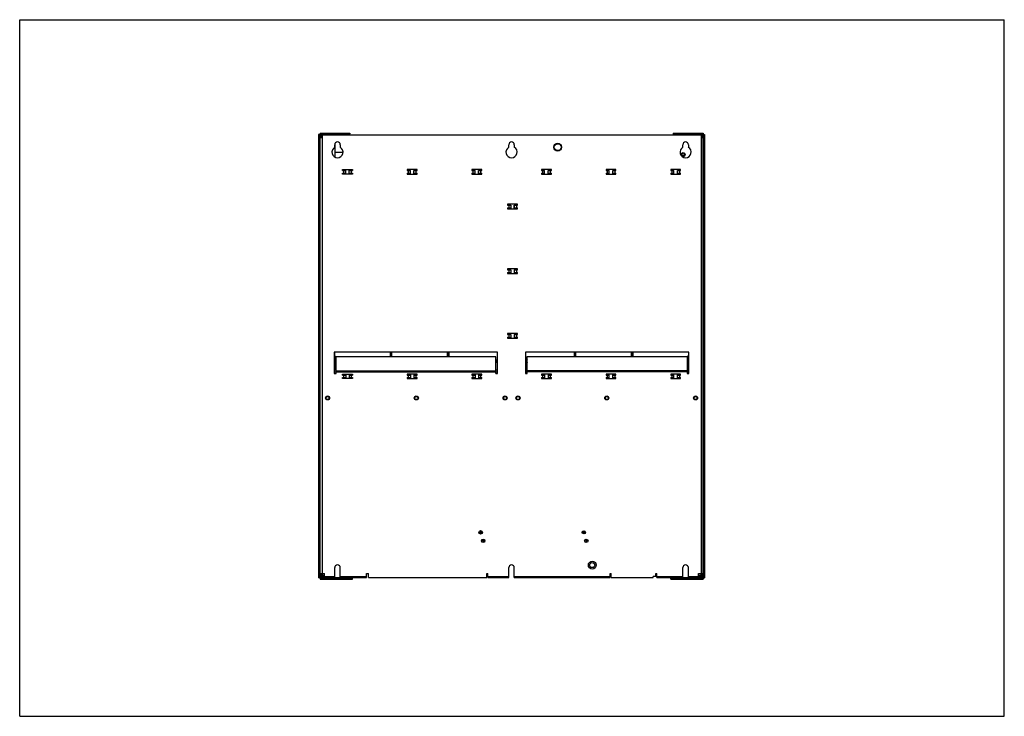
# Model space of a CAD drawing. Header units: millimetres. Extents: x 0 to 1980, y 0 to 1400.
import ezdxf

# ---------------------------------------------------------------- set-up
doc = ezdxf.new("R2010")
doc.units = ezdxf.units.MM
doc.header["$LTSCALE"] = 108.9
doc.layers.get('0').update_dxf_attribs({"linetype": 'CONTINUOUS'})
for name, color, linetype in [('002_AXIS', 7, 'CONTINUOUS'), ('3_ALL_AXES', 7, 'CONTINUOUS'), ('AXE', 7, 'CONTINUOUS')]:
    doc.layers.add(name, color=color, linetype=linetype)

msp = doc.modelspace()

# ---------------------------------------------------------------- linework, layer by layer
at = {"color": 7, "linetype": 'Continuous'}
for p, q in [((0, 0), (0, 1400)), ((0, 1400), (1980, 1400)), ((1980, 0), (1980, 1400)), ((601.1, 1169.1), (601.1, 278.6)), ((602.6, 1169.1), (601.1, 1169.1)), ((604.1, 1172.1), (604.1, 1170.6)), ((604.1, 1172.1), (664.1, 1172.1)), ((606.1, 1168.8), (1372.1, 1168.8)), ((608.1, 1168.8), (608.1, 1162.8)), ((661.1, 1172.1), (661.1, 1170.6)), ((664.1, 1172.1), (664.1, 1170.6)), ((1314.1, 1172.1), (1314.1, 1170.6)), ((1314.1, 1172.1), (1374.1, 1172.1)), ((1317.1, 1172.1), (1317.1, 1170.6)), ((1370.1, 1168.8), (1370.1, 1162.8)), ((1374.1, 1172.1), (1374.1, 1170.6)), ((1375.6, 1169.1), (1377.1, 1169.1)), ((1377.1, 1169.1), (1377.1, 278.6)), ((604.1, 282.8), (604.1, 1166.8)), ((608.1, 1162.8), (604.1, 1162.8)), ((606.1, 1163.8), (608.1, 1163.8)), ((633.6, 1143.6), (633.6, 1148.8)), ((634.4, 1123.7), (634.4, 1151.5)), ((644.6, 1148.8), (644.6, 1143.6)), ((983.6, 1143.6), (983.6, 1148.8)), ((994.6, 1148.8), (994.6, 1143.6)), ((1333.6, 1143.6), (1333.6, 1148.8)), ((1344.6, 1148.8), (1344.6, 1143.6)), ((1370.1, 1163.8), (1372.1, 1163.8)), ((1374.1, 1162.8), (1370.1, 1162.8)), ((1374.1, 282.8), (1374.1, 1166.8)), ((634.4, 1133.8), (650.4, 1133.8)), ((649.1, 1096.8), (649.1, 1098.8)), ((649.1, 1098.8), (669.1, 1098.8)), ((649.1, 1096.8), (655.6, 1096.8)), ((649.1, 1089.8), (649.1, 1091.8)), ((649.1, 1091.8), (655.6, 1091.8)), ((669.1, 1089.8), (649.1, 1089.8)), ((651.4, 1096.8), (651.4, 1091.8)), ((662.6, 1096.8), (669.1, 1096.8)), ((662.6, 1091.8), (669.1, 1091.8)), ((666.8, 1096.8), (666.8, 1091.8)), ((669.1, 1098.8), (669.1, 1096.8)), ((669.1, 1091.8), (669.1, 1089.8)), ((779.1, 1098.8), (779.1, 1096.8)), ((799.1, 1098.8), (779.1, 1098.8)), ((779.1, 1096.8), (785.6, 1096.8)), ((779.1, 1091.8), (779.1, 1089.8)), ((779.1, 1091.8), (785.6, 1091.8)), ((779.1, 1089.8), (799.1, 1089.8)), ((781.4, 1096.8), (781.4, 1091.8)), ((792.6, 1096.8), (799.1, 1096.8)), ((792.6, 1091.8), (799.1, 1091.8)), ((796.8, 1096.8), (796.8, 1091.8)), ((799.1, 1096.8), (799.1, 1098.8)), ((799.1, 1089.8), (799.1, 1091.8)), ((909.1, 1098.8), (909.1, 1096.8)), ((929.1, 1098.8), (909.1, 1098.8)), ((909.1, 1096.8), (915.6, 1096.8)), ((909.1, 1091.8), (909.1, 1089.8)), ((909.1, 1091.8), (915.6, 1091.8)), ((909.1, 1089.8), (929.1, 1089.8)), ((911.4, 1096.8), (911.4, 1091.8)), ((922.6, 1096.8), (929.1, 1096.8)), ((922.6, 1091.8), (929.1, 1091.8)), ((926.8, 1096.8), (926.8, 1091.8)), ((929.1, 1096.8), (929.1, 1098.8)), ((929.1, 1089.8), (929.1, 1091.8)), ((1049.1, 1098.8), (1049.1, 1096.8)), ((1069.1, 1098.8), (1049.1, 1098.8)), ((1049.1, 1096.8), (1055.6, 1096.8)), ((1049.1, 1091.8), (1049.1, 1089.8)), ((1049.1, 1091.8), (1055.6, 1091.8)), ((1049.1, 1089.8), (1069.1, 1089.8)), ((1051.4, 1096.8), (1051.4, 1091.8)), ((1062.6, 1096.8), (1069.1, 1096.8)), ((1062.6, 1091.8), (1069.1, 1091.8)), ((1066.8, 1096.8), (1066.8, 1091.8)), ((1069.1, 1096.8), (1069.1, 1098.8)), ((1069.1, 1089.8), (1069.1, 1091.8)), ((1179.1, 1098.8), (1179.1, 1096.8)), ((1199.1, 1098.8), (1179.1, 1098.8)), ((1179.1, 1096.8), (1185.6, 1096.8)), ((1179.1, 1091.8), (1179.1, 1089.8)), ((1179.1, 1091.8), (1185.6, 1091.8)), ((1179.1, 1089.8), (1199.1, 1089.8)), ((1181.4, 1096.8), (1181.4, 1091.8)), ((1192.6, 1096.8), (1199.1, 1096.8)), ((1192.6, 1091.8), (1199.1, 1091.8)), ((1196.8, 1096.8), (1196.8, 1091.8)), ((1199.1, 1096.8), (1199.1, 1098.8)), ((1199.1, 1089.8), (1199.1, 1091.8)), ((1309.1, 1098.8), (1309.1, 1096.8)), ((1329.1, 1098.8), (1309.1, 1098.8)), ((1309.1, 1096.8), (1315.6, 1096.8)), ((1309.1, 1091.8), (1309.1, 1089.8)), ((1309.1, 1091.8), (1315.6, 1091.8)), ((1309.1, 1089.8), (1329.1, 1089.8)), ((1311.1, 1096.8), (1311.1, 1097.1)), ((1311.4, 1096.8), (1311.4, 1091.8)), ((1322.6, 1096.8), (1329.1, 1096.8)), ((1322.6, 1091.8), (1329.1, 1091.8)), ((1326.8, 1096.8), (1326.8, 1091.8)), ((1329.1, 1096.8), (1329.1, 1098.8)), ((1329.1, 1089.8), (1329.1, 1091.8)), ((981.1, 1029.2), (981.1, 1027.2)), ((1001.1, 1029.2), (981.1, 1029.2)), ((981.1, 1027.2), (987.4, 1027.2)), ((981.1, 1022.2), (981.1, 1020.2)), ((981.1, 1022.2), (987.4, 1022.2)), ((981.1, 1020.2), (1001.1, 1020.2)), ((983.4, 1027.2), (983.4, 1022.2)), ((994.4, 1027.2), (1001.1, 1027.2)), ((994.4, 1022.2), (1001.1, 1022.2)), ((994.6, 1027.2), (994.6, 1022.2)), ((997.7, 1027.2), (997.7, 1027.5)), ((997.7, 1020.2), (997.7, 1022.2)), ((998.8, 1027.2), (998.8, 1022.2)), ((1000.6, 1027.2), (1000.6, 1029.2)), ((1000.6, 1020.2), (1000.6, 1022.2)), ((1001.1, 1027.2), (1001.1, 1029.2)), ((1001.1, 1020.2), (1001.1, 1022.2)), ((981.1, 899.2), (981.1, 897.2)), ((1001.1, 899.2), (981.1, 899.2)), ((981.1, 897.2), (987.8, 897.2)), ((981.1, 892.2), (981.1, 890.2)), ((981.1, 892.2), (987.8, 892.2)), ((983.4, 897.2), (983.4, 892.2)), ((987.6, 897.2), (987.6, 892.2)), ((994.8, 897.2), (1001.1, 897.2)), ((994.8, 892.2), (1001.1, 892.2)), ((997.9, 897.5), (997.9, 897.2)), ((997.9, 892.2), (997.9, 890.2)), ((998.8, 897.2), (998.8, 892.2)), ((1000.6, 897.2), (1000.6, 899.2)), ((1000.6, 890.2), (1000.6, 892.2)), ((1001.1, 897.2), (1001.1, 899.2)), ((1001.1, 890.2), (1001.1, 892.2)), ((981.1, 890.2), (1001.1, 890.2)), ((981.1, 769.2), (981.1, 767.2)), ((1001.1, 769.2), (981.1, 769.2)), ((981.1, 767.2), (987.8, 767.2)), ((981.1, 762.2), (981.1, 760.2)), ((981.1, 762.2), (987.8, 762.2)), ((981.1, 760.2), (1001.1, 760.2)), ((983.4, 767.2), (983.4, 762.2)), ((987.6, 767.2), (987.6, 762.2)), ((994.8, 767.2), (1001.1, 767.2)), ((994.8, 762.2), (1001.1, 762.2)), ((997.9, 767.5), (997.9, 767.2)), ((997.9, 762.2), (997.9, 760.2)), ((998.8, 767.2), (998.8, 762.2)), ((1000.6, 767.2), (1000.6, 769.2)), ((1000.6, 760.2), (1000.6, 762.2)), ((1001.1, 767.2), (1001.1, 769.2)), ((1001.1, 760.2), (1001.1, 762.2)), ((632.6, 731.9), (632.6, 688.9)), ((961.1, 731.9), (632.6, 731.9)), ((632.9, 723.8), (632.6, 723.8)), ((632.9, 731.9), (632.9, 696.9)), ((633.1, 723.8), (635.1, 723.8)), ((633.1, 720.8), (635.1, 720.8)), ((635.1, 697.8), (635.1, 723.8)), ((636.1, 688.9), (636.1, 722.4)), ((957.6, 722.4), (636.1, 722.4)), ((745.4, 722.4), (745.4, 731.9)), ((745.6, 723.8), (745.4, 723.8)), ((745.6, 722.4), (745.6, 731.9)), ((747.6, 728.8), (745.6, 728.8)), ((747.6, 725.8), (745.6, 725.8)), ((747.6, 722.4), (747.6, 731.9)), ((747.9, 723.8), (747.6, 723.8)), ((747.9, 731.9), (747.9, 722.4)), ((860.4, 722.4), (860.4, 731.9)), ((860.6, 723.8), (860.4, 723.8)), ((860.6, 722.4), (860.6, 731.9)), ((862.6, 728.8), (860.6, 728.8)), ((862.6, 725.8), (860.6, 725.8)), ((862.6, 722.4), (862.6, 731.9)), ((862.9, 723.8), (862.6, 723.8)), ((862.9, 731.9), (862.9, 722.4)), ((957.6, 688.9), (957.6, 722.4)), ((961.1, 688.9), (961.1, 731.9)), ((1017.1, 731.9), (1017.1, 688.9)), ((1345.6, 731.9), (1017.1, 731.9)), ((1020.6, 723.1), (1342.1, 723.1)), ((1020.6, 688.9), (1020.6, 723.1)), ((1115.4, 723.1), (1115.4, 731.9)), ((1115.6, 723.8), (1115.4, 723.8)), ((1115.6, 723.1), (1115.6, 731.9)), ((1117.6, 728.8), (1115.6, 728.8)), ((1117.6, 725.8), (1115.6, 725.8)), ((1117.6, 723.1), (1117.6, 731.9)), ((1117.9, 723.8), (1117.6, 723.8)), ((1117.9, 731.9), (1117.9, 723.1)), ((1230.4, 723.1), (1230.4, 731.9)), ((1230.6, 723.8), (1230.4, 723.8)), ((1230.6, 723.1), (1230.6, 731.9)), ((1232.6, 728.8), (1230.6, 728.8)), ((1232.6, 725.8), (1230.6, 725.8)), ((1232.6, 723.1), (1232.6, 731.9)), ((1232.9, 723.8), (1232.6, 723.8)), ((1232.9, 731.9), (1232.9, 723.1)), ((1342.1, 723.1), (1342.1, 688.9)), ((1345.1, 723.8), (1343.1, 723.8)), ((1343.1, 697.8), (1343.1, 723.8)), ((1345.1, 720.8), (1343.1, 720.8)), ((1345.4, 696.9), (1345.4, 731.9)), ((1345.6, 723.8), (1345.4, 723.8)), ((1345.6, 688.9), (1345.6, 731.9)), ((632.6, 688.9), (636.1, 688.9)), ((649.1, 685.8), (649.1, 687.8)), ((649.1, 687.8), (669.1, 687.8)), ((649.1, 685.8), (655.6, 685.8)), ((649.1, 678.8), (649.1, 680.8)), ((649.1, 680.8), (655.6, 680.8)), ((669.1, 678.8), (649.1, 678.8)), ((651.4, 685.8), (651.4, 680.8)), ((662.6, 685.8), (669.1, 685.8)), ((662.6, 680.8), (669.1, 680.8)), ((666.8, 685.8), (666.8, 680.8)), ((669.1, 687.8), (669.1, 685.8)), ((669.1, 680.8), (669.1, 678.8)), ((779.1, 687.8), (779.1, 685.8)), ((799.1, 687.8), (779.1, 687.8)), ((779.1, 685.8), (785.6, 685.8)), ((779.1, 680.8), (779.1, 678.8)), ((779.1, 680.8), (785.6, 680.8)), ((779.1, 678.8), (799.1, 678.8)), ((781.4, 685.8), (781.4, 680.8)), ((792.6, 685.8), (799.1, 685.8)), ((792.6, 680.8), (799.1, 680.8)), ((796.8, 685.8), (796.8, 680.8)), ((799.1, 685.8), (799.1, 687.8)), ((799.1, 678.8), (799.1, 680.8)), ((909.1, 687.8), (909.1, 685.8)), ((929.1, 687.8), (909.1, 687.8)), ((909.1, 685.8), (915.6, 685.8)), ((909.1, 680.8), (909.1, 678.8)), ((909.1, 680.8), (915.6, 680.8)), ((909.1, 678.8), (929.1, 678.8)), ((911.4, 685.8), (911.4, 680.8)), ((922.6, 685.8), (929.1, 685.8)), ((922.6, 680.8), (929.1, 680.8)), ((926.8, 685.8), (926.8, 680.8)), ((929.1, 685.8), (929.1, 687.8)), ((929.1, 678.8), (929.1, 680.8)), ((957.6, 688.9), (961.1, 688.9)), ((1017.1, 688.9), (1020.6, 688.9)), ((1069.1, 687.8), (1049.1, 687.8)), ((1049.1, 687.8), (1049.1, 685.8)), ((1049.1, 685.8), (1055.6, 685.8)), ((1049.1, 680.8), (1055.6, 680.8)), ((1049.1, 680.8), (1049.1, 678.8)), ((1049.1, 678.8), (1069.1, 678.8)), ((1051.4, 685.8), (1051.4, 680.8)), ((1062.6, 685.8), (1069.1, 685.8)), ((1062.6, 680.8), (1069.1, 680.8)), ((1066.8, 685.8), (1066.8, 680.8)), ((1069.1, 685.8), (1069.1, 687.8)), ((1069.1, 678.8), (1069.1, 680.8)), ((1199.1, 687.8), (1179.1, 687.8)), ((1179.1, 687.8), (1179.1, 685.8)), ((1179.1, 685.8), (1185.6, 685.8)), ((1179.1, 680.8), (1185.6, 680.8)), ((1179.1, 680.8), (1179.1, 678.8)), ((1179.1, 678.8), (1199.1, 678.8)), ((1181.4, 685.8), (1181.4, 680.8)), ((1192.6, 685.8), (1199.1, 685.8)), ((1192.6, 680.8), (1199.1, 680.8)), ((1196.8, 685.8), (1196.8, 680.8)), ((1199.1, 685.8), (1199.1, 687.8)), ((1199.1, 678.8), (1199.1, 680.8)), ((1329.1, 687.8), (1309.1, 687.8)), ((1309.1, 687.8), (1309.1, 685.8)), ((1309.1, 685.8), (1315.6, 685.8)), ((1309.1, 680.8), (1315.6, 680.8)), ((1309.1, 680.8), (1309.1, 678.8)), ((1309.1, 678.8), (1329.1, 678.8)), ((1311.4, 685.8), (1311.4, 680.8)), ((1322.6, 685.8), (1329.1, 685.8)), ((1322.6, 680.8), (1329.1, 680.8)), ((1326.8, 685.8), (1326.8, 680.8)), ((1329.1, 685.8), (1329.1, 687.8)), ((1329.1, 678.8), (1329.1, 680.8)), ((1342.1, 688.9), (1345.6, 688.9)), ((604.1, 328.8), (603.9, 328.8)), ((603.9, 294.8), (603.9, 328.8)), ((603.9, 316), (603.7, 316)), ((603.7, 307.7), (603.7, 316)), ((603.9, 312.7), (603.7, 312.7)), ((603.9, 311), (603.7, 311)), ((603.9, 307.7), (603.7, 307.7)), ((633.6, 278.8), (633.6, 298.8)), ((644.6, 278.8), (644.6, 298.8)), ((983.6, 278.8), (983.6, 298.8)), ((994.6, 278.8), (994.6, 298.8)), ((1333.6, 278.8), (1333.6, 298.8)), ((1344.6, 278.8), (1344.6, 298.8)), ((602.6, 278.6), (601.1, 278.6)), ((604.1, 294.8), (603.9, 294.8)), ((604.1, 286.8), (613.2, 286.8)), ((608.6, 283.8), (606.1, 283.8)), ((613.1, 278.8), (608.1, 278.8)), ((613.2, 278.8), (613.2, 286.8)), ((613.2, 278.8), (633.6, 278.8)), ((644.6, 278.8), (697.2, 278.8)), ((697.2, 286.8), (701.2, 286.8)), ((697.2, 278.8), (697.2, 286.8)), ((701.2, 278.8), (701.2, 286.8)), ((701.2, 278.8), (939.1, 278.8)), ((939.1, 286.8), (941.1, 286.8)), ((939.1, 278.8), (939.1, 286.8)), ((941.1, 278.8), (941.1, 286.8)), ((941.1, 278.8), (983.6, 278.8)), ((994.6, 278.8), (1187.1, 278.8)), ((1187.1, 286.8), (1189.1, 286.8)), ((1187.1, 278.8), (1187.1, 286.8)), ((1189.1, 278.8), (1189.1, 286.8)), ((1189.1, 278.8), (1274, 278.8)), ((1279, 280.8), (1274, 280.8)), ((1274, 278.8), (1274, 280.8)), ((1279, 286.8), (1281, 286.8)), ((1279, 280.8), (1279, 286.8)), ((1281, 282.7), (1279, 282.7)), ((1281, 278.8), (1281, 286.8)), ((1281, 278.8), (1333.6, 278.8)), ((1344.6, 278.8), (1365, 278.8)), ((1365, 286.8), (1374.1, 286.8)), ((1365, 278.8), (1365, 286.8)), ((1370.1, 278.8), (1365.1, 278.8)), ((1372.1, 283.8), (1369.6, 283.8)), ((1375.6, 278.6), (1377.1, 278.6)), ((604.1, 277.1), (604.1, 275.6)), ((604.1, 275.6), (669.1, 275.6)), ((666.1, 275.6), (666.1, 277.1)), ((669.1, 275.6), (669.1, 277.1)), ((1309.1, 275.6), (1309.1, 277.1)), ((1309.1, 275.6), (1374.1, 275.6)), ((1312.1, 275.6), (1312.1, 277.1)), ((1374.1, 277.1), (1374.1, 275.6)), ((0, 0), (1980, 0))]:
    msp.add_line(p, q, dxfattribs=at)
at = {"color": 3, "linetype": 'Continuous'}
for p, q in [((602.6, 1169.1), (602.6, 278.6)), ((602.6, 1169.1), (604.1, 1169.1)), ((604.1, 1170.6), (604.1, 1169.1)), ((604.1, 1170.6), (664.1, 1170.6)), ((664.1, 1168.8), (664.1, 1170.6)), ((1314.1, 1170.6), (1314.1, 1168.8)), ((1314.1, 1170.6), (1374.1, 1170.6)), ((1374.1, 1170.6), (1374.1, 1169.1)), ((1375.6, 1169.1), (1374.1, 1169.1)), ((1375.6, 1169.1), (1375.6, 278.6)), ((606.1, 1166.8), (606.1, 1162.8)), ((608.1, 1166.8), (606.1, 1166.8)), ((1372.1, 1166.8), (1370.1, 1166.8)), ((1372.1, 1166.8), (1372.1, 1162.8)), ((650.1, 1096.8), (650.1, 1097.1)), ((650.1, 1097.1), (655.6, 1097.1)), ((650.1, 1089.8), (650.1, 1091.8)), ((655.6, 1089.8), (655.6, 1097.1)), ((662.6, 1089.8), (662.6, 1097.1)), ((662.6, 1097.1), (668.1, 1097.1)), ((668.1, 1096.8), (668.1, 1097.1)), ((668.1, 1089.8), (668.1, 1091.8)), ((780.1, 1096.8), (780.1, 1097.1)), ((780.1, 1097.1), (785.6, 1097.1)), ((780.1, 1089.8), (780.1, 1091.8)), ((785.6, 1089.8), (785.6, 1097.1)), ((792.6, 1089.8), (792.6, 1097.1)), ((792.6, 1097.1), (798.1, 1097.1)), ((798.1, 1096.8), (798.1, 1097.1)), ((798.1, 1089.8), (798.1, 1091.8)), ((910.1, 1096.8), (910.1, 1097.1)), ((910.1, 1097.1), (915.6, 1097.1)), ((910.1, 1089.8), (910.1, 1091.8)), ((915.6, 1089.8), (915.6, 1097.1)), ((922.6, 1089.8), (922.6, 1097.1)), ((922.6, 1097.1), (928.1, 1097.1)), ((928.1, 1096.8), (928.1, 1097.1)), ((928.1, 1089.8), (928.1, 1091.8)), ((1050.1, 1096.8), (1050.1, 1097.1)), ((1050.1, 1097.1), (1055.6, 1097.1)), ((1050.1, 1089.8), (1050.1, 1091.8)), ((1055.6, 1089.8), (1055.6, 1097.1)), ((1062.6, 1089.8), (1062.6, 1097.1)), ((1062.6, 1097.1), (1068.1, 1097.1)), ((1068.1, 1096.8), (1068.1, 1097.1)), ((1068.1, 1089.8), (1068.1, 1091.8)), ((1180.1, 1096.8), (1180.1, 1097.1)), ((1180.1, 1097.1), (1185.6, 1097.1)), ((1180.1, 1089.8), (1180.1, 1091.8)), ((1185.6, 1089.8), (1185.6, 1097.1)), ((1192.6, 1089.8), (1192.6, 1097.1)), ((1192.6, 1097.1), (1198.1, 1097.1)), ((1198.1, 1096.8), (1198.1, 1097.1)), ((1198.1, 1089.8), (1198.1, 1091.8)), ((1310.1, 1096.8), (1310.1, 1097.1)), ((1310.1, 1097.1), (1315.6, 1097.1)), ((1310.1, 1089.8), (1310.1, 1091.8)), ((1314.1, 1097.1), (1314.1, 1096.8)), ((1315.6, 1089.8), (1315.6, 1097.1)), ((1322.6, 1089.8), (1322.6, 1097.1)), ((1322.6, 1097.1), (1328.1, 1097.1)), ((1328.1, 1096.8), (1328.1, 1097.1)), ((1328.1, 1089.8), (1328.1, 1091.8)), ((982.3, 1027.2), (982.3, 1027.5)), ((982.3, 1027.5), (987.4, 1027.5)), ((982.3, 1020.2), (982.3, 1022.2)), ((987.4, 1027.5), (987.4, 1020.2)), ((994.4, 1020.2), (994.4, 1027.5)), ((994.4, 1027.5), (999.5, 1027.5)), ((999.5, 1027.2), (999.5, 1027.5)), ((999.5, 1020.2), (999.5, 1022.2)), ((999.9, 1027.2), (999.9, 1029.2)), ((999.9, 1020.2), (999.9, 1022.2)), ((982.7, 897.2), (982.7, 897.5)), ((982.7, 897.5), (987.8, 897.5)), ((982.7, 890.2), (982.7, 892.2)), ((987.8, 897.5), (987.8, 890.2)), ((994.8, 890.2), (994.8, 897.5)), ((994.8, 897.5), (999.9, 897.5)), ((999.9, 897.2), (999.9, 899.2)), ((999.9, 892.2), (999.9, 890.2)), ((982.7, 767.2), (982.7, 767.5)), ((982.7, 767.5), (987.8, 767.5)), ((982.7, 760.2), (982.7, 762.2)), ((987.8, 767.5), (987.8, 760.2)), ((994.8, 760.2), (994.8, 767.5)), ((994.8, 767.5), (999.9, 767.5)), ((999.9, 767.2), (999.9, 769.2)), ((999.9, 762.2), (999.9, 760.2)), ((633.1, 697.8), (633.1, 723.8)), ((1345.1, 697.8), (1345.1, 723.8)), ((636.1, 695.8), (632.6, 695.8)), ((961.1, 695.8), (957.6, 695.8)), ((1020.6, 695.8), (1017.1, 695.8)), ((1345.6, 695.8), (1342.1, 695.8)), ((650.1, 687.8), (650.1, 685.8)), ((650.1, 680.8), (650.1, 680.5)), ((655.6, 680.5), (650.1, 680.5)), ((655.6, 687.8), (655.6, 680.5)), ((662.6, 687.8), (662.6, 680.5)), ((668.1, 680.5), (662.6, 680.5)), ((668.1, 687.8), (668.1, 685.8)), ((668.1, 680.8), (668.1, 680.5)), ((780.1, 687.8), (780.1, 685.8)), ((780.1, 680.8), (780.1, 680.5)), ((785.6, 680.5), (780.1, 680.5)), ((785.6, 687.8), (785.6, 680.5)), ((792.6, 687.8), (792.6, 680.5)), ((798.1, 680.5), (792.6, 680.5)), ((798.1, 687.8), (798.1, 685.8)), ((798.1, 680.8), (798.1, 680.5)), ((910.1, 687.8), (910.1, 685.8)), ((910.1, 680.8), (910.1, 680.5)), ((915.6, 680.5), (910.1, 680.5)), ((915.6, 687.8), (915.6, 680.5)), ((922.6, 687.8), (922.6, 680.5)), ((928.1, 680.5), (922.6, 680.5)), ((928.1, 687.8), (928.1, 685.8)), ((928.1, 680.8), (928.1, 680.5)), ((1050.1, 687.8), (1050.1, 685.8)), ((1050.1, 680.8), (1050.1, 680.5)), ((1055.6, 680.5), (1050.1, 680.5)), ((1055.6, 687.8), (1055.6, 680.5)), ((1062.6, 687.8), (1062.6, 680.5)), ((1068.1, 680.5), (1062.6, 680.5)), ((1068.1, 687.8), (1068.1, 685.8)), ((1068.1, 680.8), (1068.1, 680.5)), ((1180.1, 687.8), (1180.1, 685.8)), ((1180.1, 680.8), (1180.1, 680.5)), ((1185.6, 680.5), (1180.1, 680.5)), ((1185.6, 680.5), (1185.6, 687.8)), ((1192.6, 680.5), (1192.6, 687.8)), ((1198.1, 680.5), (1192.6, 680.5)), ((1198.1, 687.8), (1198.1, 685.8)), ((1198.1, 680.8), (1198.1, 680.5)), ((1310.1, 687.8), (1310.1, 685.8)), ((1310.1, 680.8), (1310.1, 680.5)), ((1315.6, 680.5), (1310.1, 680.5)), ((1315.6, 680.5), (1315.6, 687.8)), ((1322.6, 680.5), (1322.6, 687.8)), ((1328.1, 680.5), (1322.6, 680.5)), ((1328.1, 687.8), (1328.1, 685.8)), ((1328.1, 680.8), (1328.1, 680.5)), ((602.6, 278.6), (604.1, 278.6)), ((604.1, 277.1), (604.1, 278.6)), ((606.1, 282.8), (606.1, 286.8)), ((613.1, 280.8), (608.1, 280.8)), ((608.6, 283.8), (613.1, 283.8)), ((669.1, 277.1), (669.1, 278.6)), ((1309.1, 277.1), (1309.1, 278.8)), ((1365.1, 283.8), (1369.6, 283.8)), ((1370.1, 280.8), (1365.1, 280.8)), ((1372.1, 282.8), (1372.1, 286.8)), ((1375.6, 278.6), (1374.1, 278.6)), ((1374.1, 277.1), (1374.1, 278.6)), ((604.1, 277.1), (669.1, 277.1)), ((1309.1, 277.1), (1374.1, 277.1))]:
    msp.add_line(p, q, dxfattribs=at)
at = {"color": 9, "linetype": 'Continuous'}
for p, q in [((604.1, 1166.8), (604.1, 1169.1)), ((664.1, 1169.1), (604.1, 1169.1)), ((606.1, 1168.8), (606.1, 1166.8)), ((1374.1, 1169.1), (1314.1, 1169.1)), ((1372.1, 1168.8), (1372.1, 1166.8)), ((1374.1, 1166.8), (1374.1, 1169.1)), ((604.1, 1166.8), (606.1, 1166.8)), ((608.1, 1162.8), (608.1, 286.8)), ((1370.1, 1162.8), (1370.1, 286.8)), ((1374.1, 1166.8), (1372.1, 1166.8)), ((1331.6, 1128.8), (1330.1, 1128.8)), ((1336.6, 1128.8), (1338.1, 1128.8)), ((995.9, 1027.2), (995.9, 1029.2)), ((995.9, 1022.2), (995.9, 1020.2)), ((995.9, 897.2), (995.9, 899.2)), ((995.9, 892.2), (995.9, 890.2)), ((995.9, 767.2), (995.9, 769.2)), ((995.9, 762.2), (995.9, 760.2)), ((633.1, 697.8), (635.1, 697.8)), ((636.1, 694.3), (957.6, 694.3)), ((1342.1, 694.3), (1020.6, 694.3)), ((1345.1, 697.8), (1343.1, 697.8)), ((636.1, 691.8), (632.6, 691.8)), ((636.1, 692.3), (957.6, 692.3)), ((961.1, 691.8), (957.6, 691.8)), ((1020.6, 691.8), (1017.1, 691.8)), ((1342.1, 692.3), (1020.6, 692.3)), ((1345.6, 691.8), (1342.1, 691.8)), ((604.1, 282.8), (606.1, 282.8)), ((604.1, 278.6), (604.1, 282.8)), ((669.1, 278.6), (604.1, 278.6)), ((608.1, 278.8), (608.1, 280.8)), ((608.6, 283.8), (608.6, 286.8)), ((613.2, 280.8), (633.6, 280.8)), ((644.6, 280.8), (697.2, 280.8)), ((941.1, 280.8), (983.6, 280.8)), ((994.6, 280.8), (1187.1, 280.8)), ((1281, 280.8), (1333.6, 280.8)), ((1374.1, 278.6), (1309.1, 278.6)), ((1344.6, 280.8), (1365, 280.8)), ((1369.6, 286.8), (1369.6, 283.8)), ((1370.1, 278.8), (1370.1, 280.8)), ((1374.1, 282.8), (1372.1, 282.8)), ((1374.1, 278.6), (1374.1, 282.8))]:
    msp.add_line(p, q, dxfattribs=at)
at = {"color": 7, "linetype": 'Continuous'}
for centre, radius in [((1081.9, 1143.8), 7.85), ((1081.9, 1143.8), 7), ((1334.1, 1128.8), 2.5), ((619.1, 639.8), 2.98), ((797.6, 639.8), 2.98), ((976.1, 639.8), 2.98), ((1002.1, 639.8), 2.98), ((1180.6, 639.8), 2.98), ((1359.1, 639.8), 2.98), ((926.9, 369.7), 3.5), ((926.9, 369.7), 1.65), ((1134.4, 369.7), 3.3), ((1134.4, 369.7), 1.65), ((931.9, 352.7), 3.5), ((931.9, 352.7), 1.65), ((1139.4, 352.7), 3.5), ((1139.4, 352.7), 1.65), ((1151.4, 303.8), 7.85), ((1151.4, 303.8), 5)]:
    msp.add_circle(centre, radius, dxfattribs=at)
at = {"color": 3, "linetype": 'Continuous'}
msp.add_circle((1334.1, 1128.8), 4, dxfattribs=at)
at = {"color": 7, "linetype": 'Continuous'}
for centre, radius, start, end in [((606.1, 1166.8), 2, 90, 180), ((1372.1, 1166.8), 2, 0, 90), ((639.1, 1148.8), 5.5, 0, 180), ((989.1, 1148.8), 5.5, 0, 180), ((1339.1, 1148.8), 5.5, 0, 180), ((639.1, 1133.8), 11.2, 119.2676, 60.7324), ((989.1, 1133.8), 11.2, 119.2676, 60.7324), ((1339.1, 1133.8), 11.2, 119.2676, 60.7324), ((953.9, 713.8), 5, 318.63, 41.37), ((1024.4, 713.8), 5, 138.63, 221.37), ((631.1, 697.8), 4, 329.8946, 360), ((1347.1, 697.8), 4, 180, 210.1054), ((639.1, 298.8), 5.5, 0, 180), ((989.1, 298.8), 5.5, 0, 180), ((1339.1, 298.8), 5.5, 0, 180), ((608.1, 282.8), 4, 180, 270), ((1370.1, 282.8), 4, 270, 360)]:
    msp.add_arc(centre, radius, start, end, dxfattribs=at)
at = {"color": 3, "linetype": 'Continuous'}
for centre, start, end in [((631.1, 697.8), 318.8401, 360), ((1347.1, 697.8), 180, 221.1599), ((608.1, 282.8), 180, 270), ((1370.1, 282.8), 270, 360)]:
    msp.add_arc(centre, 2, start, end, dxfattribs=at)
at = {"layer": '002_AXIS', "color": 7, "linetype": 'Continuous'}
for p, q in [((602.8, 405.8), (602.8, 401.8)), ((602.8, 386.6), (602.8, 382.7)), ((602.8, 364.6), (602.8, 360.7))]:
    msp.add_line(p, q, dxfattribs=at)
for centre, start, end in [((604, 405.8), 90, 180), ((604, 401.8), 180, 270), ((604, 386.6), 90, 180), ((604, 382.7), 180, 270), ((604, 364.6), 90, 180), ((604, 360.7), 180, 270)]:
    msp.add_arc(centre, 1.22, start, end, dxfattribs=at)
at = {"layer": '3_ALL_AXES', "color": 7, "linetype": 'Continuous'}
for centre in [(619.1, 639.8), (797.6, 639.8), (976.1, 639.8), (1002.1, 639.8), (1180.6, 639.8), (1359.1, 639.8)]:
    msp.add_circle(centre, 4.1, dxfattribs=at)
at = {"layer": 'AXE', "color": 7, "linetype": 'Continuous'}
for p, q in [((650.1, 686.8), (655.6, 686.8)), ((662.6, 686.8), (668.1, 686.8)), ((780.1, 686.8), (785.6, 686.8)), ((792.6, 686.8), (798.1, 686.8)), ((910.1, 686.8), (915.6, 686.8)), ((922.6, 686.8), (928.1, 686.8)), ((1050.1, 686.8), (1055.6, 686.8)), ((1062.6, 686.8), (1068.1, 686.8)), ((1180.1, 686.8), (1185.6, 686.8)), ((1192.6, 686.8), (1198.1, 686.8)), ((1310.1, 686.8), (1315.6, 686.8)), ((1322.6, 686.8), (1328.1, 686.8))]:
    msp.add_line(p, q, dxfattribs=at)

doc.saveas('drawing.dxf')
